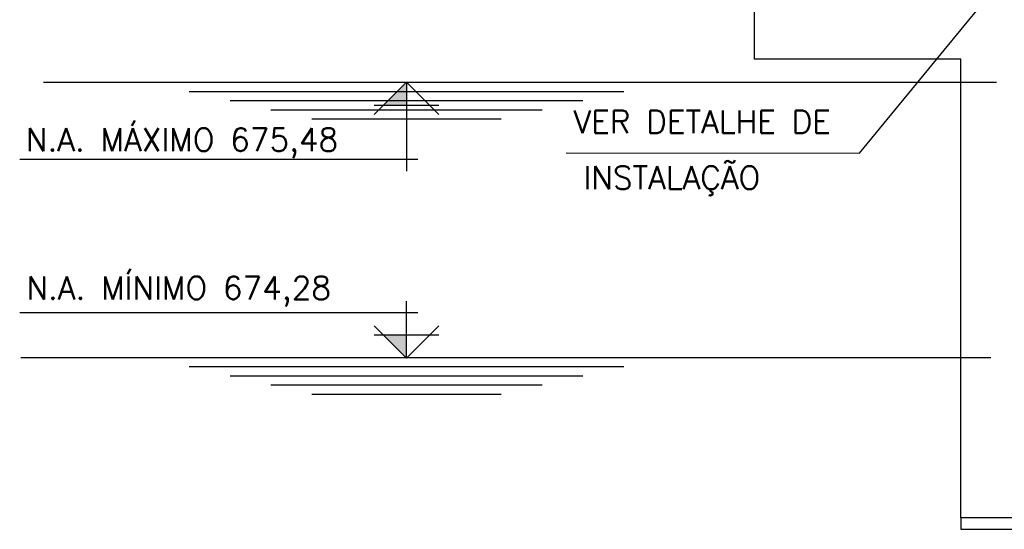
# Model space of a CAD drawing. Header units: millimetres. Extents: x 197878 to 197999, y 8707052 to 8707093.
# Tile 2 of 22: x 197883.16 to 197887.45, y 8707062.64 to 8707064.86. Entities that reach past the tile are written whole.
import ezdxf

# ---------------------------------------------------------------- set-up
doc = ezdxf.new("R2010")
doc.units = ezdxf.units.MM
doc.header["$LTSCALE"] = 0.1
for name, color, linetype in [('ELEVAÇÃO', 2, 'Continuous'), ('ESTRUTURA', 5, 'Continuous'), ('LFINA', 3, 'Continuous'), ('LMEDIA', 4, 'Continuous'), ('TEXTO', 2, 'Continuous'), ('TX GERAL', 2, 'Continuous')]:
    doc.layers.add(name, color=color, linetype=linetype)
doc.styles.add('romans', font='romans.shx')

msp = doc.modelspace()

# ---------------------------------------------------------------- hatches: boundary and pattern name
at = {"layer": 'ELEVAÇÃO'}
for points in [[(197884.8431, 8707064.4837), (197884.7417, 8707064.4837), (197884.8431, 8707064.5851)], [(197884.8431, 8707063.4825), (197884.7417, 8707063.4825), (197884.8431, 8707063.3811)]]:
    msp.add_hatch(color=7, dxfattribs=at).paths.add_polyline_path(points)

# ---------------------------------------------------------------- linework, layer by layer
at = {"layer": 'ELEVAÇÃO', "color": 7, "linetype": 'Continuous'}
for p, q in [((197884.8431, 8707064.5851), (197884.7017, 8707064.4437)), ((197884.8431, 8707064.5851), (197884.9846, 8707064.4437)), ((197884.8431, 8707064.5851), (197884.8431, 8707064.1978)), ((197884.9846, 8707064.4837), (197884.7017, 8707064.4837)), ((197884.8931, 8707064.2478), (197883.1553, 8707064.2478)), ((197884.8431, 8707063.3851), (197884.8431, 8707063.6299)), ((197884.8931, 8707063.5799), (197883.1566, 8707063.5799)), ((197884.8431, 8707063.3811), (197884.7017, 8707063.5225)), ((197884.8431, 8707063.3811), (197884.9846, 8707063.5225)), ((197884.9846, 8707063.4825), (197884.7017, 8707063.4825))]:
    msp.add_line(p, q, dxfattribs=at)
at = {"layer": 'ESTRUTURA', "color": 7}
for p, q in [((197886.3618, 8707064.6851), (197886.3618, 8707065.3851)), ((197887.2618, 8707064.6851), (197886.3618, 8707064.6851)), ((197887.2618, 8707062.6851), (197887.2618, 8707064.6851)), ((197889.8618, 8707062.6851), (197887.2618, 8707062.6851))]:
    msp.add_line(p, q, dxfattribs=at)
at = {"layer": 'LFINA', "color": 7}
for p, q in [((197883.2597, 8707064.5851), (197887.4171, 8707064.5851)), ((197883.8951, 8707064.5451), (197885.7912, 8707064.5451)), ((197884.0734, 8707064.5051), (197885.6129, 8707064.5051)), ((197884.2517, 8707064.4651), (197885.4346, 8707064.4651)), ((197884.43, 8707064.4251), (197885.2563, 8707064.4251)), ((197883.1597, 8707063.3851), (197887.3932, 8707063.3851)), ((197883.8951, 8707063.3451), (197885.7912, 8707063.3451)), ((197884.0734, 8707063.3051), (197885.6129, 8707063.3051)), ((197884.2517, 8707063.2651), (197885.4346, 8707063.2651)), ((197884.43, 8707063.2251), (197885.2563, 8707063.2251))]:
    msp.add_line(p, q, dxfattribs=at)
at = {"layer": 'LMEDIA', "color": 7}
for p, q in [((197887.2618, 8707062.6851), (197887.2618, 8707062.6351)), ((197887.2618, 8707062.6351), (197889.8618, 8707062.6351))]:
    msp.add_line(p, q, dxfattribs=at)
at = {"layer": 'TX GERAL', "color": 2, "linetype": 'Continuous'}
msp.add_line((197885.5393, 8707064.2765), (197886.8194, 8707064.2763), dxfattribs=at)
msp.add_lwpolyline([(197886.8194, 8707064.2763), (197887.6326, 8707065.2663)], dxfattribs=at)

# ---------------------------------------------------------------- texts
at = {"layer": 'TEXTO', "color": 7, "style": 'romans'}
for s, p in [('N.A. MÁXIMO 675,48', (197883.1823, 8707064.2847)), ('N.A. MÍNIMO 674,28', (197883.1848, 8707063.6379))]:
    msp.add_text(s, height=0.1, dxfattribs=at).set_placement(p)
at = {"layer": 'TX GERAL', "color": 2, "linetype": 'Continuous', "char_height": 0.1, "attachment_point": 4, "style": 'romans'}
for s, insert in [('VER DETALHE DE', (197885.5722, 8707064.4124)), ('INSTALAÇÃO', (197885.6152, 8707064.1546))]:
    msp.add_mtext(s, dxfattribs=dict(at, insert=insert))

doc.saveas('drawing.dxf')
